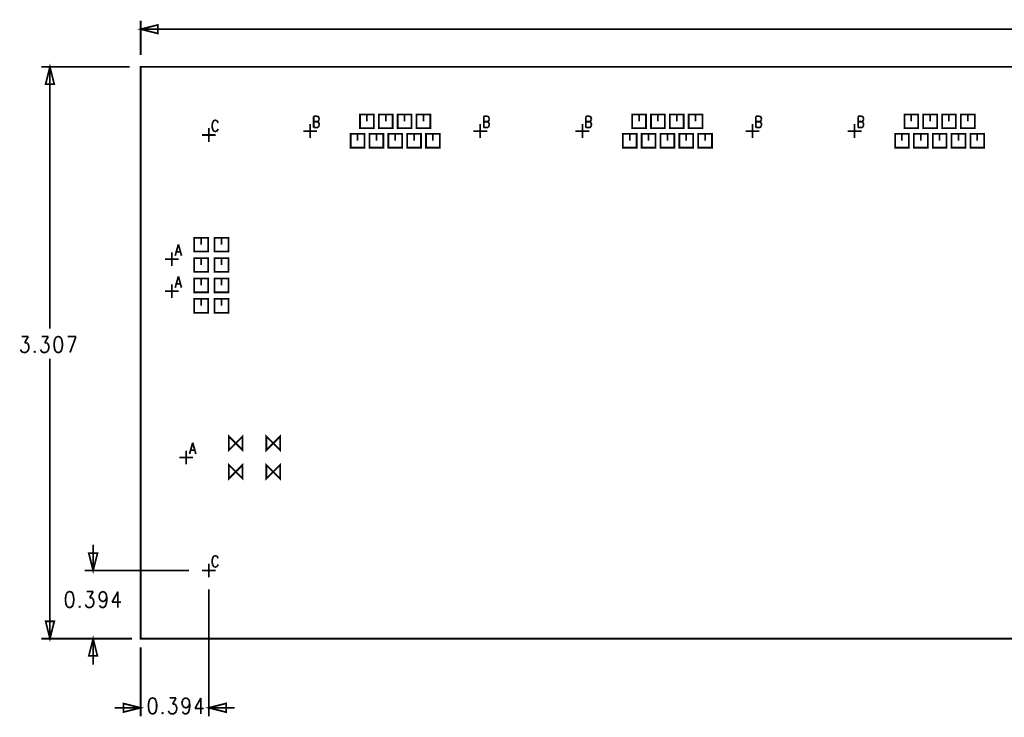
# Model space of a CAD drawing. Extents: x 7.3 to 19.8, y 4.7 to 11.6.
# Tile 7 of 14: x 7.3 to 13, y 7.5 to 11.6. Entities that reach past the tile are written whole.
import ezdxf

# ---------------------------------------------------------------- set-up
doc = ezdxf.new("R2010")
doc.units = 0
doc.layers.add('DD_PHO', color=6, linetype='CONTINUOUS')

msp = doc.modelspace()

# ---------------------------------------------------------------- linework, layer by layer
at = {"layer": 'DD_PHO'}
for points, const_width in [([(8, 11.375), (8, 11.575)], 0.01), ([(8, 11.525), (8.1, 11.55), (8.1, 11.5), (8, 11.525)], 0.01), ([(8, 11.525), (13.66243, 11.525)], 0.01), ([(7.937, 11.307), (7.425, 11.307)], 0.01), ([(7.475, 11.307), (7.5, 11.207), (7.45, 11.207), (7.475, 11.307)], 0.01), ([(7.475, 11.307), (7.475, 9.7925)], 0.01), ([(7.987, 11.307), (7.98702, 11.307)], 0.001), ([(8, 8), (19.811, 8), (19.811, 11.307), (8, 11.307), (8, 8)], 0.01), ([(8, 11.325), (8.00002, 11.325)], 0.001), ([(8.42763, 10.99862), (8.42309, 10.9955), (8.41854, 10.98925)], 0.01), ([(8.43672, 10.99862), (8.42763, 10.99862)], 0.01), ([(8.44581, 10.98925), (8.44127, 10.9955), (8.43672, 10.99862)], 0.01), ([(9.001, 11.02162), (9.001, 10.956)], 0.01), ([(9.001, 11.02162), (9.02145, 11.02162)], 0.01), ([(9.02145, 11.02162), (9.02827, 11.0185), (9.03054, 11.01537)], 0.01), ([(9.03054, 10.99662), (9.02827, 10.9935), (9.02145, 10.99037)], 0.01), ([(9.03054, 11.01537), (9.03281, 11.00912)], 0.01), ([(9.03281, 11.00287), (9.03054, 10.99662)], 0.01), ([(9.03281, 11.00912), (9.03281, 11.00287)], 0.01), ([(9.269, 10.952), (9.349, 10.952), (9.349, 11.032), (9.269, 11.032), (9.269, 10.952)], 0.01), ([(9.309, 10.992), (9.309, 11.032)], 0.01), ([(9.378, 10.952), (9.458, 10.952), (9.458, 11.032), (9.378, 11.032), (9.378, 10.952)], 0.01), ([(9.418, 10.992), (9.418, 11.032)], 0.01), ([(9.487, 10.952), (9.567, 10.952), (9.567, 11.032), (9.487, 11.032), (9.487, 10.952)], 0.01), ([(9.527, 10.992), (9.527, 11.032)], 0.01), ([(9.596, 10.952), (9.676, 10.952), (9.676, 11.032), (9.596, 11.032), (9.596, 10.952)], 0.01), ([(9.636, 10.992), (9.636, 11.032)], 0.01), ([(9.985, 11.02162), (9.985, 10.956)], 0.01), ([(9.985, 11.02162), (10.00545, 11.02162)], 0.01), ([(10.00545, 11.02162), (10.01227, 11.0185), (10.01454, 11.01537)], 0.01), ([(10.01454, 10.99662), (10.01227, 10.9935), (10.00545, 10.99037)], 0.01), ([(10.01454, 11.01537), (10.01681, 11.00912)], 0.01), ([(10.01681, 11.00287), (10.01454, 10.99662)], 0.01), ([(10.01681, 11.00912), (10.01681, 11.00287)], 0.01), ([(10.576, 11.02162), (10.576, 10.956)], 0.01), ([(10.576, 11.02162), (10.59645, 11.02162)], 0.01), ([(10.59645, 11.02162), (10.60327, 11.0185), (10.60554, 11.01537)], 0.01), ([(10.60554, 10.99662), (10.60327, 10.9935), (10.59645, 10.99037)], 0.01), ([(10.60554, 11.01537), (10.60781, 11.00912)], 0.01), ([(10.60781, 11.00287), (10.60554, 10.99662)], 0.01), ([(10.60781, 11.00912), (10.60781, 11.00287)], 0.01), ([(10.844, 10.952), (10.924, 10.952), (10.924, 11.032), (10.844, 11.032), (10.844, 10.952)], 0.01), ([(10.884, 10.992), (10.884, 11.032)], 0.01), ([(10.953, 10.952), (11.033, 10.952), (11.033, 11.032), (10.953, 11.032), (10.953, 10.952)], 0.01), ([(10.993, 10.992), (10.993, 11.032)], 0.01), ([(11.062, 10.952), (11.142, 10.952), (11.142, 11.032), (11.062, 11.032), (11.062, 10.952)], 0.01), ([(11.102, 10.992), (11.102, 11.032)], 0.01), ([(11.171, 10.952), (11.251, 10.952), (11.251, 11.032), (11.171, 11.032), (11.171, 10.952)], 0.01), ([(11.211, 10.992), (11.211, 11.032)], 0.01), ([(11.56, 11.02162), (11.56, 10.956)], 0.01), ([(11.56, 11.02162), (11.58045, 11.02162)], 0.01), ([(11.58045, 11.02162), (11.58727, 11.0185), (11.58954, 11.01537)], 0.01), ([(11.58954, 10.99662), (11.58727, 10.9935), (11.58045, 10.99037)], 0.01), ([(11.58954, 11.01537), (11.59181, 11.00912)], 0.01), ([(11.59181, 11.00287), (11.58954, 10.99662)], 0.01), ([(11.59181, 11.00912), (11.59181, 11.00287)], 0.01), ([(12.151, 11.02162), (12.151, 10.956)], 0.01), ([(12.151, 11.02162), (12.17145, 11.02162)], 0.01), ([(12.17145, 11.02162), (12.17827, 11.0185), (12.18054, 11.01537)], 0.01), ([(12.18054, 10.99662), (12.17827, 10.9935), (12.17145, 10.99037)], 0.01), ([(12.18054, 11.01537), (12.18281, 11.00912)], 0.01), ([(12.18281, 11.00287), (12.18054, 10.99662)], 0.01), ([(12.18281, 11.00912), (12.18281, 11.00287)], 0.01), ([(12.419, 10.952), (12.499, 10.952), (12.499, 11.032), (12.419, 11.032), (12.419, 10.952)], 0.01), ([(12.459, 10.992), (12.459, 11.032)], 0.01), ([(12.528, 10.952), (12.608, 10.952), (12.608, 11.032), (12.528, 11.032), (12.528, 10.952)], 0.01), ([(12.568, 10.992), (12.568, 11.032)], 0.01), ([(12.637, 10.952), (12.717, 10.952), (12.717, 11.032), (12.637, 11.032), (12.637, 10.952)], 0.01), ([(12.677, 10.992), (12.677, 11.032)], 0.01), ([(12.746, 10.952), (12.826, 10.952), (12.826, 11.032), (12.746, 11.032), (12.746, 10.952)], 0.01), ([(12.786, 10.992), (12.786, 11.032)], 0.01), ([(8.394, 10.873), (8.394, 10.953)], 0.01), ([(8.41854, 10.98925), (8.41627, 10.983), (8.414, 10.97362)], 0.01), ([(8.414, 10.97362), (8.414, 10.958), (8.41627, 10.94862)], 0.01), ([(8.41627, 10.94862), (8.41854, 10.94237)], 0.01), ([(8.41854, 10.94237), (8.42309, 10.93612)], 0.01), ([(8.42309, 10.93612), (8.42763, 10.933)], 0.01), ([(8.43672, 10.933), (8.44127, 10.93612)], 0.01), ([(8.44127, 10.93612), (8.44581, 10.94237)], 0.01), ([(8.44809, 10.983), (8.44581, 10.98925)], 0.01), ([(8.44581, 10.94237), (8.44809, 10.94862)], 0.01), ([(8.941, 10.936), (9.021, 10.936)], 0.01), ([(8.981, 10.896), (8.981, 10.976)], 0.01), ([(9.001, 10.99037), (9.02145, 10.99037)], 0.01), ([(9.02827, 10.95912), (9.02145, 10.956), (9.001, 10.956)], 0.01), ([(9.02145, 10.99037), (9.02827, 10.98725), (9.03054, 10.98412)], 0.01), ([(9.03054, 10.96225), (9.02827, 10.95912)], 0.01), ([(9.03054, 10.98412), (9.03281, 10.97787)], 0.01), ([(9.03281, 10.9685), (9.03054, 10.96225)], 0.01), ([(9.03281, 10.97787), (9.03281, 10.9685)], 0.01), ([(9.925, 10.936), (10.005, 10.936)], 0.01), ([(9.965, 10.896), (9.965, 10.976)], 0.01), ([(9.985, 10.99037), (10.00545, 10.99037)], 0.01), ([(10.01227, 10.95912), (10.00545, 10.956), (9.985, 10.956)], 0.01), ([(10.00545, 10.99037), (10.01227, 10.98725), (10.01454, 10.98412)], 0.01), ([(10.01454, 10.96225), (10.01227, 10.95912)], 0.01), ([(10.01454, 10.98412), (10.01681, 10.97787)], 0.01), ([(10.01681, 10.9685), (10.01454, 10.96225)], 0.01), ([(10.01681, 10.97787), (10.01681, 10.9685)], 0.01), ([(10.516, 10.936), (10.596, 10.936)], 0.01), ([(10.556, 10.896), (10.556, 10.976)], 0.01), ([(10.576, 10.99037), (10.59645, 10.99037)], 0.01), ([(10.60327, 10.95912), (10.59645, 10.956), (10.576, 10.956)], 0.01), ([(10.59645, 10.99037), (10.60327, 10.98725), (10.60554, 10.98412)], 0.01), ([(10.60554, 10.96225), (10.60327, 10.95912)], 0.01), ([(10.60554, 10.98412), (10.60781, 10.97787)], 0.01), ([(10.60781, 10.9685), (10.60554, 10.96225)], 0.01), ([(10.60781, 10.97787), (10.60781, 10.9685)], 0.01), ([(11.5, 10.936), (11.58, 10.936)], 0.01), ([(11.54, 10.896), (11.54, 10.976)], 0.01), ([(11.56, 10.99037), (11.58045, 10.99037)], 0.01), ([(11.58727, 10.95912), (11.58045, 10.956), (11.56, 10.956)], 0.01), ([(11.58045, 10.99037), (11.58727, 10.98725), (11.58954, 10.98412)], 0.01), ([(11.58954, 10.96225), (11.58727, 10.95912)], 0.01), ([(11.58954, 10.98412), (11.59181, 10.97787)], 0.01), ([(11.59181, 10.9685), (11.58954, 10.96225)], 0.01), ([(11.59181, 10.97787), (11.59181, 10.9685)], 0.01), ([(12.091, 10.936), (12.171, 10.936)], 0.01), ([(12.131, 10.896), (12.131, 10.976)], 0.01), ([(12.151, 10.99037), (12.17145, 10.99037)], 0.01), ([(12.17827, 10.95912), (12.17145, 10.956), (12.151, 10.956)], 0.01), ([(12.17145, 10.99037), (12.17827, 10.98725), (12.18054, 10.98412)], 0.01), ([(12.18054, 10.96225), (12.17827, 10.95912)], 0.01), ([(12.18054, 10.98412), (12.18281, 10.97787)], 0.01), ([(12.18281, 10.9685), (12.18054, 10.96225)], 0.01), ([(12.18281, 10.97787), (12.18281, 10.9685)], 0.01), ([(8.354, 10.913), (8.434, 10.913)], 0.01), ([(8.42763, 10.933), (8.43672, 10.933)], 0.01), ([(9.215, 10.84), (9.295, 10.84), (9.295, 10.92), (9.215, 10.92), (9.215, 10.84)], 0.01), ([(9.255, 10.88), (9.255, 10.92)], 0.01), ([(9.324, 10.84), (9.404, 10.84), (9.404, 10.92), (9.324, 10.92), (9.324, 10.84)], 0.01), ([(9.364, 10.88), (9.364, 10.92)], 0.01), ([(9.433, 10.84), (9.513, 10.84), (9.513, 10.92), (9.433, 10.92), (9.433, 10.84)], 0.01), ([(9.473, 10.88), (9.473, 10.92)], 0.01), ([(9.542, 10.84), (9.622, 10.84), (9.622, 10.92), (9.542, 10.92), (9.542, 10.84)], 0.01), ([(9.582, 10.88), (9.582, 10.92)], 0.01), ([(9.651, 10.84), (9.731, 10.84), (9.731, 10.92), (9.651, 10.92), (9.651, 10.84)], 0.01), ([(9.691, 10.88), (9.691, 10.92)], 0.01), ([(10.79, 10.84), (10.87, 10.84), (10.87, 10.92), (10.79, 10.92), (10.79, 10.84)], 0.01), ([(10.83, 10.88), (10.83, 10.92)], 0.01), ([(10.899, 10.84), (10.979, 10.84), (10.979, 10.92), (10.899, 10.92), (10.899, 10.84)], 0.01), ([(10.939, 10.88), (10.939, 10.92)], 0.01), ([(11.008, 10.84), (11.088, 10.84), (11.088, 10.92), (11.008, 10.92), (11.008, 10.84)], 0.01), ([(11.048, 10.88), (11.048, 10.92)], 0.01), ([(11.117, 10.84), (11.197, 10.84), (11.197, 10.92), (11.117, 10.92), (11.117, 10.84)], 0.01), ([(11.157, 10.88), (11.157, 10.92)], 0.01), ([(11.226, 10.84), (11.306, 10.84), (11.306, 10.92), (11.226, 10.92), (11.226, 10.84)], 0.01), ([(11.266, 10.88), (11.266, 10.92)], 0.01), ([(12.365, 10.84), (12.445, 10.84), (12.445, 10.92), (12.365, 10.92), (12.365, 10.84)], 0.01), ([(12.405, 10.88), (12.405, 10.92)], 0.01), ([(12.474, 10.84), (12.554, 10.84), (12.554, 10.92), (12.474, 10.92), (12.474, 10.84)], 0.01), ([(12.514, 10.88), (12.514, 10.92)], 0.01), ([(12.583, 10.84), (12.663, 10.84), (12.663, 10.92), (12.583, 10.92), (12.583, 10.84)], 0.01), ([(12.623, 10.88), (12.623, 10.92)], 0.01), ([(12.692, 10.84), (12.772, 10.84), (12.772, 10.92), (12.692, 10.92), (12.692, 10.84)], 0.01), ([(12.732, 10.88), (12.732, 10.92)], 0.01), ([(12.801, 10.84), (12.881, 10.84), (12.881, 10.92), (12.801, 10.92), (12.801, 10.84)], 0.01), ([(12.841, 10.88), (12.841, 10.92)], 0.01), ([(8.31, 10.239), (8.39, 10.239), (8.39, 10.319), (8.31, 10.319), (8.31, 10.239)], 0.01), ([(8.35, 10.279), (8.35, 10.319)], 0.01), ([(8.428, 10.239), (8.508, 10.239), (8.508, 10.319), (8.428, 10.319), (8.428, 10.239)], 0.01), ([(8.468, 10.279), (8.468, 10.319)], 0.01), ([(8.21818, 10.28062), (8.2, 10.215)], 0.01), ([(8.21818, 10.28062), (8.23636, 10.215)], 0.01), ([(8.14, 10.195), (8.22, 10.195)], 0.01), ([(8.18, 10.155), (8.18, 10.235)], 0.01), ([(8.20681, 10.23687), (8.22954, 10.23687)], 0.01), ([(8.31, 10.121), (8.39, 10.121), (8.39, 10.201), (8.31, 10.201), (8.31, 10.121)], 0.01), ([(8.35, 10.161), (8.35, 10.201)], 0.01), ([(8.428, 10.121), (8.508, 10.121), (8.508, 10.201), (8.428, 10.201), (8.428, 10.121)], 0.01), ([(8.468, 10.161), (8.468, 10.201)], 0.01), ([(8.21818, 10.09562), (8.2, 10.03)], 0.01), ([(8.21818, 10.09562), (8.23636, 10.03)], 0.01), ([(8.31, 10.003), (8.39, 10.003), (8.39, 10.083), (8.31, 10.083), (8.31, 10.003)], 0.01), ([(8.35, 10.043), (8.35, 10.083)], 0.01), ([(8.428, 10.003), (8.508, 10.003), (8.508, 10.083), (8.428, 10.083), (8.428, 10.003)], 0.01), ([(8.468, 10.043), (8.468, 10.083)], 0.01), ([(8.18, 9.97), (8.18, 10.05)], 0.01), ([(8.20681, 10.05187), (8.22954, 10.05187)], 0.01), ([(8.14, 10.01), (8.22, 10.01)], 0.01), ([(8.31, 9.885), (8.39, 9.885), (8.39, 9.965), (8.31, 9.965), (8.31, 9.885)], 0.01), ([(8.35, 9.925), (8.35, 9.965)], 0.01), ([(8.428, 9.885), (8.508, 9.885), (8.508, 9.965), (8.428, 9.965), (8.428, 9.885)], 0.01), ([(8.468, 9.925), (8.468, 9.965)], 0.01), ([(7.31181, 9.74687), (7.34931, 9.74687)], 0.01), ([(7.34931, 9.74687), (7.32886, 9.71187)], 0.01), ([(7.42772, 9.74687), (7.46522, 9.74687)], 0.01), ([(7.46522, 9.74687), (7.44477, 9.71187)], 0.01), ([(7.50954, 9.7425), (7.50272, 9.72937)], 0.01), ([(7.51977, 9.74687), (7.50954, 9.7425)], 0.01), ([(7.52659, 9.74687), (7.51977, 9.74687)], 0.01), ([(7.53681, 9.7425), (7.52659, 9.74687)], 0.01), ([(7.54363, 9.72937), (7.53681, 9.7425)], 0.01), ([(7.57772, 9.74687), (7.62545, 9.74687)], 0.01), ([(7.62545, 9.74687), (7.59136, 9.655)], 0.01), ([(7.32886, 9.71187), (7.33909, 9.71187)], 0.01), ([(7.33909, 9.71187), (7.3459, 9.7075)], 0.01), ([(7.3459, 9.7075), (7.34931, 9.70312)], 0.01), ([(7.34931, 9.70312), (7.35272, 9.69)], 0.01), ([(7.35272, 9.68125), (7.34931, 9.66812)], 0.01), ([(7.35272, 9.69), (7.35272, 9.68125)], 0.01), ([(7.44477, 9.71187), (7.455, 9.71187)], 0.01), ([(7.455, 9.71187), (7.46181, 9.7075)], 0.01), ([(7.46181, 9.7075), (7.46522, 9.70312)], 0.01), ([(7.46522, 9.70312), (7.46863, 9.69)], 0.01), ([(7.46863, 9.68125), (7.46522, 9.66812)], 0.01), ([(7.46863, 9.69), (7.46863, 9.68125)], 0.01), ([(7.50272, 9.72937), (7.49931, 9.7075)], 0.01), ([(7.49931, 9.7075), (7.49931, 9.69437)], 0.01), ([(7.49931, 9.69437), (7.50272, 9.6725)], 0.01), ([(7.54704, 9.7075), (7.54363, 9.72937)], 0.01), ([(7.54363, 9.6725), (7.54704, 9.69437)], 0.01), ([(7.54704, 9.69437), (7.54704, 9.7075)], 0.01), ([(7.3084, 9.66375), (7.305, 9.6725)], 0.01), ([(7.31181, 9.65937), (7.3084, 9.66375)], 0.01), ([(7.32204, 9.655), (7.31181, 9.65937)], 0.01), ([(7.3425, 9.65937), (7.33227, 9.655), (7.32204, 9.655)], 0.01), ([(7.34931, 9.66812), (7.3425, 9.65937)], 0.01), ([(7.38681, 9.66375), (7.3834, 9.65937)], 0.01), ([(7.3834, 9.65937), (7.38681, 9.655)], 0.01), ([(7.39022, 9.65937), (7.38681, 9.66375)], 0.01), ([(7.38681, 9.655), (7.39022, 9.65937)], 0.01), ([(7.42431, 9.66375), (7.4209, 9.6725)], 0.01), ([(7.42772, 9.65937), (7.42431, 9.66375)], 0.01), ([(7.4584, 9.65937), (7.44818, 9.655), (7.43795, 9.655), (7.42772, 9.65937)], 0.01), ([(7.46522, 9.66812), (7.4584, 9.65937)], 0.01), ([(7.50272, 9.6725), (7.50954, 9.65937)], 0.01), ([(7.50954, 9.65937), (7.51977, 9.655), (7.52659, 9.655), (7.53681, 9.65937)], 0.01), ([(7.53681, 9.65937), (7.54363, 9.6725)], 0.01), ([(7.475, 8), (7.475, 9.62)], 0.01), ([(8.51, 9.09), (8.59, 9.17), (8.59, 9.09), (8.51, 9.17), (8.51, 9.09)], 0.01), ([(8.727, 9.09), (8.807, 9.17), (8.807, 9.09), (8.727, 9.17), (8.727, 9.09)], 0.01), ([(8.30118, 9.13362), (8.283, 9.068)], 0.01), ([(8.30118, 9.13362), (8.31936, 9.068)], 0.01), ([(8.263, 9.008), (8.263, 9.088)], 0.01), ([(8.28981, 9.08987), (8.31254, 9.08987)], 0.01), ([(8.223, 9.048), (8.303, 9.048)], 0.01), ([(8.51, 8.925), (8.59, 9.005), (8.59, 8.925), (8.51, 9.005), (8.51, 8.925)], 0.01), ([(8.727, 8.925), (8.807, 9.005), (8.807, 8.925), (8.727, 9.005), (8.727, 8.925)], 0.01), ([(7.725, 8.394), (7.725, 8.544)], 0.01), ([(7.725, 8.394), (7.7, 8.494), (7.75, 8.494), (7.725, 8.394)], 0.01), ([(8.394, 8.354), (8.394, 8.434)], 0.01), ([(8.41854, 8.47025), (8.41627, 8.464), (8.414, 8.45462)], 0.01), ([(8.414, 8.45462), (8.414, 8.439), (8.41627, 8.42962)], 0.01), ([(8.41627, 8.42962), (8.41854, 8.42337)], 0.01), ([(8.42763, 8.47962), (8.42309, 8.4765), (8.41854, 8.47025)], 0.01), ([(8.43672, 8.47962), (8.42763, 8.47962)], 0.01), ([(8.44581, 8.47025), (8.44127, 8.4765), (8.43672, 8.47962)], 0.01), ([(8.44809, 8.464), (8.44581, 8.47025)], 0.01), ([(8.44581, 8.42337), (8.44809, 8.42962)], 0.01), ([(8.28, 8.394), (7.675, 8.394)], 0.01), ([(8.33, 8.394), (8.33002, 8.394)], 0.001), ([(8.354, 8.394), (8.434, 8.394)], 0.01), ([(8.41854, 8.42337), (8.42309, 8.41712)], 0.01), ([(8.42309, 8.41712), (8.42763, 8.414)], 0.01), ([(8.42763, 8.414), (8.43672, 8.414)], 0.01), ([(8.43672, 8.414), (8.44127, 8.41712)], 0.01), ([(8.44127, 8.41712), (8.44581, 8.42337)], 0.01), ([(8.394, 8.336), (8.39402, 8.336)], 0.001), ([(7.57522, 8.2675), (7.5684, 8.25437)], 0.01), ([(7.58545, 8.27187), (7.57522, 8.2675)], 0.01), ([(7.59227, 8.27187), (7.58545, 8.27187)], 0.01), ([(7.60931, 8.25437), (7.6025, 8.2675), (7.59227, 8.27187)], 0.01), ([(7.68772, 8.27187), (7.72522, 8.27187)], 0.01), ([(7.72522, 8.27187), (7.70477, 8.23687)], 0.01), ([(7.75931, 8.24562), (7.76272, 8.25875)], 0.01), ([(7.76272, 8.25875), (7.76954, 8.2675)], 0.01), ([(7.76954, 8.2675), (7.77977, 8.27187)], 0.01), ([(7.77977, 8.27187), (7.78318, 8.27187)], 0.01), ([(7.78318, 8.27187), (7.7934, 8.2675)], 0.01), ([(7.7934, 8.2675), (7.80022, 8.25875)], 0.01), ([(7.80022, 8.25875), (7.80363, 8.24125)], 0.01), ([(7.8684, 8.27187), (7.83431, 8.21062)], 0.01), ([(7.8684, 8.27187), (7.8684, 8.18)], 0.01), ([(8.394, 8.286), (8.394, 7.55)], 0.01), ([(7.5684, 8.25437), (7.565, 8.2325), (7.565, 8.21937)], 0.01), ([(7.565, 8.21937), (7.5684, 8.1975)], 0.01), ([(7.61272, 8.2325), (7.60931, 8.25437)], 0.01), ([(7.60931, 8.1975), (7.61272, 8.21937)], 0.01), ([(7.61272, 8.21937), (7.61272, 8.2325)], 0.01), ([(7.70477, 8.23687), (7.715, 8.23687)], 0.01), ([(7.715, 8.23687), (7.72181, 8.2325)], 0.01), ([(7.72181, 8.2325), (7.72522, 8.22812)], 0.01), ([(7.72522, 8.22812), (7.72863, 8.215)], 0.01), ([(7.72863, 8.20625), (7.72522, 8.19312)], 0.01), ([(7.72863, 8.215), (7.72863, 8.20625)], 0.01), ([(7.75931, 8.24125), (7.75931, 8.24562)], 0.01), ([(7.76272, 8.22812), (7.75931, 8.24125)], 0.01), ([(7.76954, 8.21937), (7.76272, 8.22812)], 0.01), ([(7.7934, 8.21937), (7.78318, 8.215), (7.77977, 8.215), (7.76954, 8.21937)], 0.01), ([(7.80022, 8.22812), (7.7934, 8.21937)], 0.01), ([(7.80363, 8.24125), (7.80022, 8.22812)], 0.01), ([(7.80363, 8.21937), (7.80022, 8.1975)], 0.01), ([(7.80363, 8.24125), (7.80363, 8.21937)], 0.01), ([(7.83431, 8.21062), (7.88545, 8.21062)], 0.01), ([(7.5684, 8.1975), (7.57522, 8.18437)], 0.01), ([(7.57522, 8.18437), (7.58545, 8.18), (7.59227, 8.18), (7.6025, 8.18437)], 0.01), ([(7.6025, 8.18437), (7.60931, 8.1975)], 0.01), ([(7.64681, 8.18875), (7.6434, 8.18437)], 0.01), ([(7.6434, 8.18437), (7.64681, 8.18)], 0.01), ([(7.65022, 8.18437), (7.64681, 8.18875)], 0.01), ([(7.64681, 8.18), (7.65022, 8.18437)], 0.01), ([(7.68431, 8.18875), (7.6809, 8.1975)], 0.01), ([(7.68772, 8.18437), (7.68431, 8.18875)], 0.01), ([(7.7184, 8.18437), (7.70818, 8.18), (7.69795, 8.18), (7.68772, 8.18437)], 0.01), ([(7.72522, 8.19312), (7.7184, 8.18437)], 0.01), ([(7.76613, 8.18437), (7.76272, 8.19312)], 0.01), ([(7.7934, 8.18437), (7.78318, 8.18), (7.77636, 8.18), (7.76613, 8.18437)], 0.01), ([(7.80022, 8.1975), (7.7934, 8.18437)], 0.01), ([(7.475, 8), (7.45, 8.1), (7.5, 8.1), (7.475, 8)], 0.01), ([(7.95, 8), (7.425, 8)], 0.01), ([(7.725, 8), (7.75, 7.9), (7.7, 7.9), (7.725, 8)], 0.01), ([(7.725, 8), (7.725, 7.85)], 0.01), ([(8, 8), (8.00002, 8)], 0.001), ([(8, 8), (8.00002, 8)], 0.001), ([(8, 8), (8.00002, 8)], 0.001), ([(8, 7.95), (8, 7.55)], 0.01), ([(8.0484, 7.63937), (8.045, 7.6175), (8.045, 7.60437)], 0.01), ([(8.05522, 7.6525), (8.0484, 7.63937)], 0.01), ([(8.06545, 7.65687), (8.05522, 7.6525)], 0.01), ([(8.07227, 7.65687), (8.06545, 7.65687)], 0.01), ([(8.08931, 7.63937), (8.0825, 7.6525), (8.07227, 7.65687)], 0.01), ([(8.09272, 7.6175), (8.08931, 7.63937)], 0.01), ([(8.16772, 7.65687), (8.20522, 7.65687)], 0.01), ([(8.20522, 7.65687), (8.18477, 7.62187)], 0.01), ([(8.23931, 7.63062), (8.24272, 7.64375)], 0.01), ([(8.23931, 7.62625), (8.23931, 7.63062)], 0.01), ([(8.24272, 7.64375), (8.24954, 7.6525)], 0.01), ([(8.24954, 7.6525), (8.25977, 7.65687)], 0.01), ([(8.25977, 7.65687), (8.26318, 7.65687)], 0.01), ([(8.26318, 7.65687), (8.2734, 7.6525)], 0.01), ([(8.2734, 7.6525), (8.28022, 7.64375)], 0.01), ([(8.28022, 7.64375), (8.28363, 7.62625)], 0.01), ([(8.3484, 7.65687), (8.31431, 7.59562)], 0.01), ([(8.3484, 7.65687), (8.3484, 7.565)], 0.01), ([(8, 7.6), (7.85, 7.6)], 0.01), ([(8, 7.6), (7.9, 7.575), (7.9, 7.625), (8, 7.6)], 0.01), ([(8.045, 7.60437), (8.0484, 7.5825)], 0.01), ([(8.0484, 7.5825), (8.05522, 7.56937)], 0.01), ([(8.0825, 7.56937), (8.08931, 7.5825)], 0.01), ([(8.08931, 7.5825), (8.09272, 7.60437)], 0.01), ([(8.09272, 7.60437), (8.09272, 7.6175)], 0.01), ([(8.12681, 7.57375), (8.1234, 7.56937)], 0.01), ([(8.13022, 7.56937), (8.12681, 7.57375)], 0.01), ([(8.16431, 7.57375), (8.1609, 7.5825)], 0.01), ([(8.16772, 7.56937), (8.16431, 7.57375)], 0.01), ([(8.18477, 7.62187), (8.195, 7.62187)], 0.01), ([(8.195, 7.62187), (8.20181, 7.6175)], 0.01), ([(8.20522, 7.57812), (8.1984, 7.56937)], 0.01), ([(8.20181, 7.6175), (8.20522, 7.61312)], 0.01), ([(8.20522, 7.61312), (8.20863, 7.6)], 0.01), ([(8.20863, 7.59125), (8.20522, 7.57812)], 0.01), ([(8.20863, 7.6), (8.20863, 7.59125)], 0.01), ([(8.24272, 7.61312), (8.23931, 7.62625)], 0.01), ([(8.24954, 7.60437), (8.24272, 7.61312)], 0.01), ([(8.24613, 7.56937), (8.24272, 7.57812)], 0.01), ([(8.2734, 7.60437), (8.26318, 7.6), (8.25977, 7.6), (8.24954, 7.60437)], 0.01), ([(8.28022, 7.61312), (8.2734, 7.60437)], 0.01), ([(8.28022, 7.5825), (8.2734, 7.56937)], 0.01), ([(8.28363, 7.62625), (8.28022, 7.61312)], 0.01), ([(8.28363, 7.60437), (8.28022, 7.5825)], 0.01), ([(8.28363, 7.62625), (8.28363, 7.60437)], 0.01), ([(8.31431, 7.59562), (8.36545, 7.59562)], 0.01), ([(8.394, 7.6), (8.494, 7.625), (8.494, 7.575), (8.394, 7.6)], 0.01), ([(8.394, 7.6), (8.544, 7.6)], 0.01), ([(8.05522, 7.56937), (8.06545, 7.565), (8.07227, 7.565), (8.0825, 7.56937)], 0.01), ([(8.1234, 7.56937), (8.12681, 7.565)], 0.01), ([(8.12681, 7.565), (8.13022, 7.56937)], 0.01), ([(8.1984, 7.56937), (8.18818, 7.565), (8.17795, 7.565), (8.16772, 7.56937)], 0.01), ([(8.2734, 7.56937), (8.26318, 7.565), (8.25636, 7.565), (8.24613, 7.56937)], 0.01)]:
    msp.add_lwpolyline(points, dxfattribs=dict(at, const_width=const_width))

doc.saveas('drawing.dxf')
